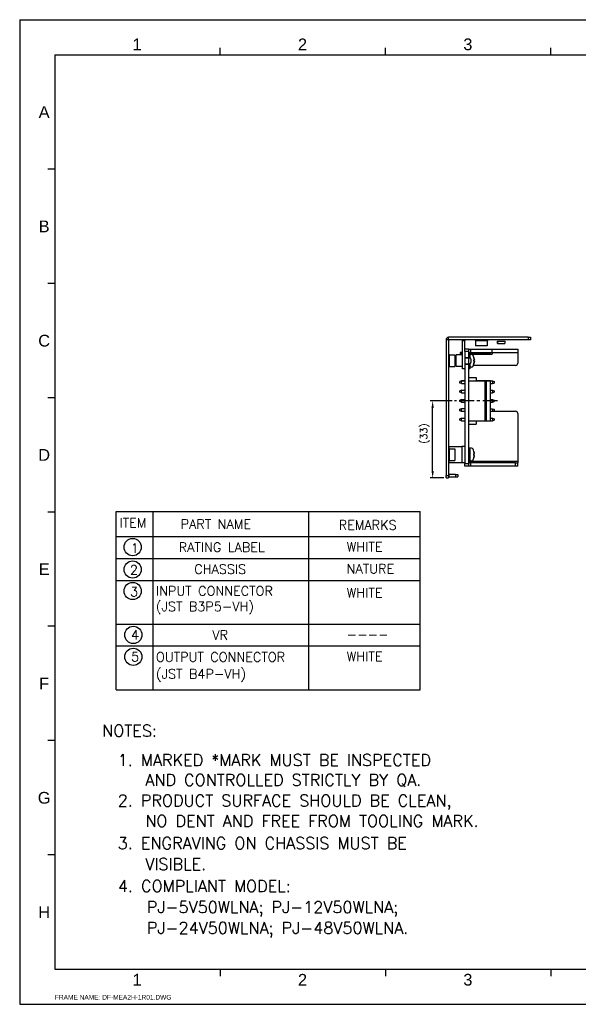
# Model space of a CAD drawing. Extents: x 210 to 804, y -840 to 420.
# Tile 1 of 50: x 210 to 448, y -840 to -420. Entities that reach past the tile are written whole.
import ezdxf
from ezdxf.enums import TextEntityAlignment as Align

# ---------------------------------------------------------------- set-up
doc = ezdxf.new("R2010")
doc.units = 0
doc.header["$LTSCALE"] = 0.5
doc.linetypes.add('CENTER', pattern=[2, 1.25, -0.25, 0.25, -0.25])
doc.layers.get('0').update_dxf_attribs({"linetype": 'CONTINUOUS'})
doc.layers.get('Defpoints').update_dxf_attribs({"linetype": 'CONTINUOUS'})
for name, color, linetype in [('02___PRT_ALL_AXES', 7, 'CONTINUOUS'), ('3', 3, 'CONTINUOUS'), ('c', 4, 'CENTER'), ('DIM', 7, 'CONTINUOUS'), ('PAPER', 7, 'CONTINUOUS')]:
    doc.layers.add(name, color=color, linetype=linetype)
doc.styles.add('ARIAL', font='ARIAL.TTF')
doc.styles.add('SIMPLEX', font='SIMPLEX.shx')
doc.dimstyles.new('STANDARD$0', dxfattribs={"dimtxt": 3, "dimasz": 3, "dimexe": 1, "dimexo": 1, "dimgap": 1, "dimtad": 1, "dimdec": 1, "dimzin": 0, "dimdsep": 46, "dimtxsty": 'STANDARD', "dimcen": -0.5, "dimclrd": 2, "dimclre": 2, "dimclrt": 2, "dimadec": 1, "dimazin": 0, "dimtfac": 1, "dimtdec": 1, "dimtmove": 0, "dimatfit": 3, "dimfxl": 1, "dimtolj": 1, "dimtzin": 0, "dimarcsym": 0})

# ---------------------------------------------------------------- blocks, each defined once
blk = doc.blocks.new('A2')
at = {"layer": 'PAPER', "color": 4}
for p, q in [((210, 420), (804, 420)), ((210, 420), (210, 0)), ((210, 0), (804, 0))]:
    blk.add_line(p, q, dxfattribs=at)
at = {"layer": 'PAPER', "color": 2}
for p, q in [((295.5, 405), (295.5, 408)), ((366, 405), (366, 408)), ((436.5, 405), (436.5, 408)), ((225, 356.25), (222, 356.25)), ((225, 307.5), (222, 307.5)), ((225, 258.75), (222, 258.75)), ((225, 210), (222, 210)), ((225, 161.25), (222, 161.25)), ((225, 112.5), (222, 112.5)), ((225, 63.75), (222, 63.75)), ((295.5, 15), (295.5, 12)), ((366, 15), (366, 12)), ((436.5, 15), (436.5, 12))]:
    blk.add_line(p, q, dxfattribs=at)
at = {"layer": 'PAPER', "color": 3}
for p, q in [((225, 405), (789, 405)), ((225, 405), (225, 15)), ((225, 15), (789, 15))]:
    blk.add_line(p, q, dxfattribs=at)
at = {"style": 'ARIAL'}
for tag, height, p in [('TITLE', 4.5, (749.84, 40.88)), ('XXXXXXXXXX', 4, (749.84, 24.46))]:
    blk.add_attdef(tag, text='', height=height, dxfattribs=at).set_placement(p, align=Align.CENTER)
for tag, p, height in [('V', (625.66, 30.86), 2), ('00', (779.83, 20.28), 4), ('--', (612.88, 16.26), 2.5), ('mm', (631.88, 16.46), 2.5), ('ADP-XX', (656.66, 16.15), 2.5), ('2_____2', (724.26, 16.66), 2.5), ("XX/XX'XX", (760.13, 16.14), 2.5)]:
    blk.add_attdef(tag, p, '', height=height, dxfattribs=at)
at = {"layer": 'PAPER', "color": 1, "style": 'ARIAL'}
for s, p in [('1', (260.06, 409.5)), ('2', (330.56, 409.5)), ('3', (401.06, 409.5)), ('A', (220.42, 380.59)), ('B', (220.42, 331.84)), ('C', (220.42, 283.09)), ('D', (220.42, 234.34)), ('E', (220.42, 185.59)), ('F', (220.42, 136.84)), ('G', (220.42, 88.09)), ('H', (220.42, 39.34)), ('1', (260.06, 10.5)), ('2', (330.56, 10.5)), ('3', (401.06, 10.5))]:
    blk.add_text(s, height=5, dxfattribs=at).set_placement(p, align=Align.MIDDLE)
at = {"layer": 'PAPER', "style": 'ARIAL'}
blk.add_text('FRAME NAME: DF-MEA2H-1R01.DWG', height=2, dxfattribs=at).set_placement((225, 2))
blk = doc.blocks.new('*D132')
at = {"layer": 'Defpoints', "color": 0}
for p in [(386.05, -582.59), (395.38, -582.59), (391.75, -615.49)]:
    blk.add_point(p, dxfattribs=at)
at = {"layer": 'DIM', "lineweight": -2}
for p, q in [((394.38, -582.59), (385.05, -582.59)), ((386.05, -612.49), (386.05, -585.59)), ((390.75, -615.49), (385.05, -615.49))]:
    blk.add_line(p, q, dxfattribs=at)
at = {"layer": 'DIM'}
for points in [[(385.55, -585.59), (386.55, -585.59), (386.05, -582.59)], [(385.55, -612.49), (386.55, -612.49), (386.05, -615.49)]]:
    blk.add_solid(points, dxfattribs=at)
at = {"layer": 'DIM', "insert": (382.76, -596.54), "char_height": 3, "attachment_point": 5, "rotation": 90, "style": 'SIMPLEX'}
blk.add_mtext('\\A1;(33)', dxfattribs=at)

msp = doc.modelspace()

# ---------------------------------------------------------------- linework, layer by layer
at = {"color": 7, "linetype": 'Continuous'}
for p, q in [((391.75, -556.49), (391.75, -614.49)), ((392.75, -556.49), (391.75, -556.49)), ((426.75, -555.49), (392.75, -555.49)), ((392.75, -556.49), (392.75, -555.49)), ((426.75, -556.49), (392.75, -556.49)), ((392.75, -556.49), (392.75, -614.49)), ((398.75, -564.24), (398.75, -556.79)), ((398.75, -556.79), (399.75, -556.79)), ((399.75, -560.49), (399.75, -556.79)), ((413.75, -556.99), (413.75, -557.09)), ((413.75, -557.09), (413.75, -558.09)), ((413.75, -557.09), (416.75, -557.09)), ((413.75, -558.09), (413.75, -557.09)), ((413.75, -558.09), (416.75, -558.09)), ((416.75, -557.09), (416.75, -556.99)), ((416.75, -557.09), (416.75, -558.09)), ((426.75, -555.49), (427.75, -555.49)), ((426.75, -555.49), (426.75, -556.49)), ((427.75, -556.49), (426.75, -556.49)), ((427.75, -555.49), (427.75, -556.49)), ((427.75, -555.49), (427.75, -556.49)), ((399.75, -561.49), (399.75, -560.49)), ((401.35, -560.49), (399.75, -560.49)), ((399.75, -561.49), (399.75, -564.04)), ((401.35, -561.49), (399.75, -561.49)), ((401.35, -560.49), (401.35, -561.49)), ((401.35, -560.49), (402.35, -560.49)), ((401.35, -561.49), (401.35, -609.49)), ((401.35, -561.99), (411.35, -561.99)), ((401.35, -562.69), (411.35, -562.69)), ((402.35, -561.99), (401.85, -561.99)), ((402.65, -562.75), (401.85, -562.69)), ((402.65, -562.75), (401.85, -562.69)), ((402.65, -562.75), (401.85, -562.69)), ((402.65, -562.75), (401.85, -562.69)), ((402.35, -560.49), (411.35, -560.49)), ((402.35, -561.99), (402.35, -560.49)), ((411.35, -560.49), (422.35, -560.49)), ((411.35, -560.49), (422.35, -560.49)), ((411.35, -561.99), (411.35, -560.49)), ((411.35, -561.99), (411.35, -562.69)), ((411.35, -561.99), (422.35, -561.99)), ((422.35, -560.49), (422.35, -561.99)), ((422.35, -561.99), (422.35, -566.49)), ((398.75, -568.99), (398.75, -564.24)), ((399.75, -564.04), (399.75, -609.49)), ((399.75, -564.04), (401.35, -564.04)), ((399.75, -564.24), (401.85, -564.24)), ((399.75, -566.74), (401.85, -566.74)), ((399.75, -566.94), (401.35, -566.94)), ((400.91, -564.07), (401.85, -564.07)), ((400.91, -564.07), (401.85, -564.07)), ((400.91, -564.07), (401.85, -564.07)), ((400.91, -564.07), (401.85, -564.07)), ((400.91, -566.91), (401.85, -566.91)), ((400.91, -566.91), (401.85, -566.91)), ((400.91, -566.91), (401.85, -566.91)), ((400.91, -566.91), (401.85, -566.91)), ((401.35, -564.24), (401.35, -564.04)), ((401.35, -566.94), (401.35, -566.74)), ((401.85, -564.24), (401.85, -564.07)), ((401.85, -566.74), (401.85, -568.99)), ((401.85, -566.91), (401.85, -566.74)), ((402.35, -564.74), (402.35, -566.24)), ((403.83, -565.25), (403.6, -565.25)), ((403.6, -565.25), (403.83, -565.25)), ((403.83, -565.25), (403.6, -565.25)), ((403.6, -565.25), (403.83, -565.25)), ((403.6, -565.73), (403.83, -565.73)), ((403.83, -565.73), (403.6, -565.73)), ((403.6, -565.73), (403.83, -565.73)), ((403.83, -565.73), (403.6, -565.73)), ((399.75, -568.99), (398.75, -568.99)), ((399.75, -568.99), (398.75, -568.99)), ((401.85, -568.99), (401.35, -568.99)), ((401.85, -568.99), (401.35, -568.99)), ((402.65, -568.23), (401.85, -568.28)), ((402.65, -568.23), (401.85, -568.28)), ((402.65, -568.23), (401.85, -568.28)), ((402.65, -568.23), (401.85, -568.28)), ((421.35, -567.49), (403.4, -567.49)), ((398.36, -574.06), (397.65, -574.32)), ((398.37, -574.1), (397.65, -574.36)), ((397.65, -574.36), (397.65, -574.32)), ((397.65, -574.98), (397.65, -574.36)), ((398.37, -575.24), (397.65, -574.98)), ((398.37, -574.06), (398.36, -574.06)), ((399.75, -574.06), (398.37, -574.06)), ((398.37, -574.1), (398.37, -574.06)), ((398.37, -574.1), (399.75, -574.1)), ((398.37, -575.24), (398.37, -574.1)), ((398.37, -575.24), (399.75, -575.24)), ((401.35, -572.65), (404.55, -572.65)), ((401.35, -572.69), (404.55, -572.69)), ((401.35, -574.09), (408.47, -574.09)), ((404.55, -572.65), (404.55, -572.69)), ((404.55, -572.69), (404.55, -574.09)), ((409.77, -574.05), (404.55, -574.05)), ((404.55, -574.06), (411.53, -574.06)), ((408.47, -591.09), (408.47, -574.09)), ((408.47, -574.09), (409.05, -574.09)), ((409.05, -574.09), (410.75, -574.09)), ((409.05, -591.09), (409.05, -574.09)), ((410.75, -574.05), (409.77, -574.05)), ((410.75, -591.09), (410.75, -574.09)), ((410.75, -574.1), (411.53, -574.1)), ((410.75, -575.24), (411.53, -575.24)), ((411.53, -574.06), (411.54, -574.06)), ((411.53, -574.06), (411.53, -574.1)), ((411.53, -574.1), (412.25, -574.36)), ((411.53, -574.1), (411.53, -575.24)), ((411.53, -575.24), (412.25, -574.98)), ((411.54, -574.06), (412.25, -574.32)), ((412.25, -574.32), (412.25, -574.36)), ((412.25, -574.36), (412.25, -574.98)), ((398.37, -578.02), (397.65, -578.28)), ((397.65, -578.9), (397.65, -578.28)), ((398.37, -579.16), (397.65, -578.9)), ((398.37, -578.02), (399.75, -578.02)), ((398.37, -579.16), (398.37, -578.02)), ((398.37, -579.16), (399.75, -579.16)), ((410.75, -578.02), (411.53, -578.02)), ((410.75, -579.16), (411.53, -579.16)), ((411.53, -578.02), (412.25, -578.28)), ((411.53, -578.02), (411.53, -579.16)), ((411.53, -579.16), (412.25, -578.9)), ((412.25, -578.28), (412.25, -578.9)), ((398.36, -581.98), (397.65, -582.24)), ((398.37, -582.02), (397.65, -582.28)), ((397.65, -582.28), (397.65, -582.24)), ((397.65, -582.9), (397.65, -582.28)), ((398.37, -583.16), (397.65, -582.9)), ((398.37, -581.98), (398.36, -581.98)), ((398.37, -581.98), (399.75, -581.98)), ((398.37, -582.02), (398.37, -581.98)), ((398.37, -582.02), (399.75, -582.02)), ((398.37, -583.16), (398.37, -582.02)), ((398.37, -583.16), (399.75, -583.16)), ((410.75, -581.98), (411.53, -581.98)), ((410.75, -582.02), (411.53, -582.02)), ((410.75, -583.16), (411.53, -583.16)), ((411.53, -581.98), (411.54, -581.98)), ((411.53, -581.98), (411.53, -582.02)), ((411.53, -582.02), (412.25, -582.28)), ((411.53, -582.02), (411.53, -583.16)), ((411.53, -583.16), (412.25, -582.9)), ((411.54, -581.98), (412.25, -582.24)), ((412.25, -582.24), (412.25, -582.28)), ((412.25, -582.28), (412.25, -582.9)), ((398.37, -585.94), (397.65, -586.2)), ((397.65, -586.82), (397.65, -586.2)), ((398.37, -587.08), (397.65, -586.82)), ((399.75, -585.94), (398.37, -585.94)), ((398.37, -587.08), (398.37, -585.94)), ((399.75, -587.08), (398.37, -587.08)), ((410.75, -585.94), (411.53, -585.94)), ((410.75, -586.99), (421.35, -586.99)), ((411.53, -585.94), (412.25, -586.2)), ((411.53, -585.94), (411.53, -586.99)), ((411.78, -586.99), (412.25, -586.82)), ((412.25, -586.2), (412.25, -586.82)), ((422.35, -587.99), (422.35, -608.49)), ((398.37, -589.94), (397.65, -590.2)), ((397.65, -590.82), (397.65, -590.2)), ((398.37, -591.08), (397.65, -590.82)), ((398.37, -589.94), (399.75, -589.94)), ((398.37, -591.08), (398.37, -589.94)), ((398.37, -591.08), (399.75, -591.08)), ((401.35, -591.09), (408.47, -591.09)), ((404.55, -591.09), (404.55, -592.49)), ((408.47, -591.09), (409.05, -591.09)), ((409.05, -591.09), (410.75, -591.09)), ((410.75, -589.94), (411.53, -589.94)), ((410.75, -591.08), (411.53, -591.08)), ((411.53, -589.94), (412.25, -590.2)), ((411.53, -589.94), (411.53, -591.08)), ((411.53, -591.08), (412.25, -590.82)), ((412.25, -590.2), (412.25, -590.82)), ((401.35, -592.49), (404.55, -592.49)), ((393.05, -601.99), (392.75, -601.99)), ((393.05, -601.99), (398.45, -601.99)), ((393.05, -602.87), (393.05, -601.99)), ((398.75, -601.99), (398.45, -601.99)), ((398.45, -601.99), (398.45, -608.99)), ((399.75, -601.99), (398.75, -601.99)), ((402.65, -602.75), (401.85, -602.69)), ((402.65, -602.75), (401.85, -602.69)), ((402.65, -602.75), (401.85, -602.69)), ((402.65, -602.75), (401.85, -602.69)), ((393.05, -608.99), (392.75, -608.99)), ((393.05, -608.99), (393.05, -608.1)), ((398.45, -608.99), (393.05, -608.99)), ((398.75, -608.99), (398.45, -608.99)), ((399.75, -608.99), (398.75, -608.99)), ((422.35, -608.49), (401.35, -608.49)), ((421.35, -608.99), (401.35, -608.99)), ((402.65, -608.23), (401.85, -608.28)), ((402.65, -608.23), (401.85, -608.28)), ((402.65, -608.23), (401.85, -608.28)), ((402.65, -608.23), (401.85, -608.28)), ((401.85, -608.99), (402.35, -608.99)), ((402.35, -610.49), (402.35, -608.99)), ((403.83, -605.25), (403.6, -605.25)), ((403.6, -605.25), (403.83, -605.25)), ((403.83, -605.25), (403.6, -605.25)), ((403.6, -605.25), (403.83, -605.25)), ((403.6, -605.73), (403.83, -605.73)), ((403.83, -605.73), (403.6, -605.73)), ((403.6, -605.73), (403.83, -605.73)), ((403.83, -605.73), (403.6, -605.73)), ((421.35, -608.99), (422.22, -608.99)), ((421.35, -610.49), (421.35, -608.99)), ((422.35, -608.99), (422.22, -608.99)), ((422.35, -608.99), (422.22, -608.99)), ((422.35, -608.49), (422.35, -608.99)), ((422.35, -610.49), (422.35, -608.99)), ((399.75, -610.49), (399.75, -609.49)), ((401.35, -609.49), (399.75, -609.49)), ((401.35, -610.49), (399.75, -610.49)), ((401.35, -609.49), (401.35, -610.49)), ((421.35, -610.49), (401.35, -610.49)), ((402.35, -610.49), (401.85, -610.49)), ((422.35, -610.49), (421.35, -610.49)), ((391.75, -615.49), (391.75, -614.49)), ((391.75, -614.49), (392.75, -614.49)), ((391.75, -615.49), (392.75, -615.49)), ((392.75, -614.49), (392.75, -615.49)), ((392.75, -614.99), (396.75, -614.99)), ((393.05, -614.99), (393.05, -613.99)), ((395.75, -613.99), (393.05, -613.99)), ((395.75, -613.99), (395.75, -614.99)), ((395.75, -613.99), (396.75, -613.99)), ((396.75, -613.99), (396.75, -614.99)), ((396.75, -613.99), (396.75, -614.99))]:
    msp.add_line(p, q, dxfattribs=at)
for points in [[(401.85, -562.69), (401.85, -562.75), (401.85, -562.91), (401.85, -563.16), (401.85, -563.51), (401.85, -563.93), (401.85, -564.24)], [(401.85, -564.24), (401.85, -563.94), (401.85, -563.51), (401.85, -563.17), (401.85, -562.91), (401.85, -562.75), (401.85, -562.69)], [(401.85, -564.07), (401.85, -564.09), (401.85, -564.17), (401.85, -564.24)], [(401.85, -568.28), (401.85, -568.23), (401.85, -568.07), (401.85, -567.82), (401.85, -567.46), (401.85, -567.04), (401.85, -566.74)], [(403.61, -564.14), (403.6, -564.14), (403.6, -564.14), (403.6, -564.15)], [(403.6, -564.15), (403.6, -564.14), (403.6, -564.14), (403.61, -564.14)], [(403.61, -564.14), (403.6, -564.14), (403.6, -564.14), (403.6, -564.15)], [(403.6, -564.15), (403.6, -564.14), (403.6, -564.14), (403.61, -564.14)], [(403.6, -564.15), (403.67, -564.42), (403.72, -564.65), (403.76, -564.84), (403.78, -564.92), (403.8, -565.05), (403.82, -565.16), (403.83, -565.25)], [(403.83, -565.25), (403.82, -565.16), (403.8, -565.05), (403.78, -564.92), (403.76, -564.84), (403.72, -564.65), (403.67, -564.42), (403.6, -564.15)], [(403.6, -564.15), (403.67, -564.42), (403.72, -564.65), (403.76, -564.84), (403.78, -564.92), (403.8, -565.05), (403.82, -565.16), (403.83, -565.25)], [(403.83, -565.25), (403.82, -565.16), (403.8, -565.05), (403.78, -564.92), (403.76, -564.84), (403.72, -564.65), (403.67, -564.42), (403.6, -564.15)], [(403.61, -565.49), (403.6, -565.41), (403.6, -565.33), (403.6, -565.25)], [(403.6, -565.25), (403.6, -565.41), (403.6, -565.57), (403.6, -565.73)], [(403.61, -565.49), (403.6, -565.41), (403.6, -565.33), (403.6, -565.25)], [(403.6, -565.25), (403.6, -565.41), (403.6, -565.57), (403.6, -565.73)], [(403.6, -565.73), (403.6, -565.65), (403.6, -565.57), (403.61, -565.49)], [(403.6, -565.73), (403.6, -565.65), (403.6, -565.57), (403.61, -565.49)], [(403.83, -565.73), (403.82, -565.82), (403.8, -565.93), (403.78, -566.06), (403.76, -566.14), (403.72, -566.33), (403.67, -566.55), (403.6, -566.83)], [(403.6, -566.83), (403.67, -566.55), (403.72, -566.33), (403.76, -566.14), (403.78, -566.06), (403.8, -565.93), (403.82, -565.82), (403.83, -565.73)], [(403.83, -565.73), (403.82, -565.82), (403.8, -565.93), (403.78, -566.06), (403.76, -566.14), (403.72, -566.33), (403.67, -566.55), (403.6, -566.83)], [(403.6, -566.83), (403.67, -566.55), (403.72, -566.33), (403.76, -566.14), (403.78, -566.06), (403.8, -565.93), (403.82, -565.82), (403.83, -565.73)], [(403.61, -566.83), (403.6, -566.83), (403.6, -566.83), (403.6, -566.83)], [(403.6, -566.83), (403.6, -566.83), (403.6, -566.83), (403.61, -566.83)], [(403.61, -566.83), (403.6, -566.83), (403.6, -566.83), (403.6, -566.83)], [(403.6, -566.83), (403.6, -566.83), (403.6, -566.83), (403.61, -566.83)], [(401.85, -602.69), (401.85, -602.75), (401.85, -602.91), (401.85, -603.16), (401.85, -603.51), (401.85, -603.93), (401.85, -604.41), (401.85, -604.94), (401.85, -605.49)], [(401.85, -605.49), (401.85, -604.95), (401.85, -604.42), (401.85, -603.94), (401.85, -603.51), (401.85, -603.17), (401.85, -602.91), (401.85, -602.75), (401.85, -602.69)], [(401.85, -602.69), (401.85, -602.75), (401.85, -602.91), (401.85, -603.16), (401.85, -603.51), (401.85, -603.93), (401.85, -604.41), (401.85, -604.94), (401.85, -605.49)], [(401.85, -605.49), (401.85, -604.95), (401.85, -604.42), (401.85, -603.94), (401.85, -603.51), (401.85, -603.17), (401.85, -602.91), (401.85, -602.75), (401.85, -602.69)], [(403.61, -604.14), (403.6, -604.14), (403.6, -604.14), (403.6, -604.15)], [(403.6, -604.15), (403.6, -604.14), (403.6, -604.14), (403.61, -604.14)], [(403.61, -604.14), (403.6, -604.14), (403.6, -604.14), (403.6, -604.15)], [(403.6, -604.15), (403.6, -604.14), (403.6, -604.14), (403.61, -604.14)], [(403.6, -604.15), (403.67, -604.42), (403.72, -604.65), (403.76, -604.84), (403.78, -604.92), (403.8, -605.05), (403.82, -605.16), (403.83, -605.25)], [(403.83, -605.25), (403.82, -605.16), (403.8, -605.05), (403.78, -604.92), (403.76, -604.84), (403.72, -604.65), (403.67, -604.42), (403.6, -604.15)], [(403.6, -604.15), (403.67, -604.42), (403.72, -604.65), (403.76, -604.84), (403.78, -604.92), (403.8, -605.05), (403.82, -605.16), (403.83, -605.25)], [(403.83, -605.25), (403.82, -605.16), (403.8, -605.05), (403.78, -604.92), (403.76, -604.84), (403.72, -604.65), (403.67, -604.42), (403.6, -604.15)], [(401.85, -605.49), (401.85, -606.03), (401.85, -606.55), (401.85, -607.03), (401.85, -607.46), (401.85, -607.81), (401.85, -608.07), (401.85, -608.23), (401.85, -608.28)], [(401.85, -608.28), (401.85, -608.23), (401.85, -608.07), (401.85, -607.82), (401.85, -607.46), (401.85, -607.04), (401.85, -606.56), (401.85, -606.04), (401.85, -605.49)], [(401.85, -605.49), (401.85, -606.03), (401.85, -606.55), (401.85, -607.03), (401.85, -607.46), (401.85, -607.81), (401.85, -608.07), (401.85, -608.23), (401.85, -608.28)], [(401.85, -608.28), (401.85, -608.23), (401.85, -608.07), (401.85, -607.82), (401.85, -607.46), (401.85, -607.04), (401.85, -606.56), (401.85, -606.04), (401.85, -605.49)], [(403.61, -605.49), (403.6, -605.41), (403.6, -605.33), (403.6, -605.25)], [(403.6, -605.25), (403.6, -605.41), (403.6, -605.57), (403.6, -605.73)], [(403.61, -605.49), (403.6, -605.41), (403.6, -605.33), (403.6, -605.25)], [(403.6, -605.25), (403.6, -605.41), (403.6, -605.57), (403.6, -605.73)], [(403.6, -605.73), (403.6, -605.65), (403.6, -605.57), (403.61, -605.49)], [(403.6, -605.73), (403.6, -605.65), (403.6, -605.57), (403.61, -605.49)], [(403.83, -605.73), (403.82, -605.82), (403.8, -605.93), (403.78, -606.06), (403.76, -606.14), (403.72, -606.33), (403.67, -606.55), (403.6, -606.83)], [(403.6, -606.83), (403.67, -606.55), (403.72, -606.33), (403.76, -606.14), (403.78, -606.06), (403.8, -605.93), (403.82, -605.82), (403.83, -605.73)], [(403.83, -605.73), (403.82, -605.82), (403.8, -605.93), (403.78, -606.06), (403.76, -606.14), (403.72, -606.33), (403.67, -606.55), (403.6, -606.83)], [(403.6, -606.83), (403.67, -606.55), (403.72, -606.33), (403.76, -606.14), (403.78, -606.06), (403.8, -605.93), (403.82, -605.82), (403.83, -605.73)], [(403.61, -606.83), (403.6, -606.83), (403.6, -606.83), (403.6, -606.83)], [(403.6, -606.83), (403.6, -606.83), (403.6, -606.83), (403.61, -606.83)], [(403.61, -606.83), (403.6, -606.83), (403.6, -606.83), (403.6, -606.83)], [(403.6, -606.83), (403.6, -606.83), (403.6, -606.83), (403.61, -606.83)]]:
    msp.add_lwpolyline(points, dxfattribs=at)
for centre, radius, start, end in [((392.75, -556.49), 1, 90, 180), ((400.05, -556.79), 1.3, 168.1324, 180), ((400.05, -556.79), 0.3, 90, 180), ((402.6, -563.51), 0.762, 19.5443, 87.2522), ((402.6, -563.51), 0.762, 19.5443, 87.2522), ((402.6, -563.51), 0.762, 19.5443, 87.2522), ((402.6, -563.51), 0.762, 19.5443, 87.2522), ((402.6, -563.51), 0.762, 20.9128, 85.9501), ((402.6, -563.51), 0.762, 20.9123, 85.9501), ((402.6, -563.51), 0.762, 20.9128, 85.9501), ((402.6, -563.51), 0.762, 20.9123, 85.9501), ((401.85, -564.74), 0.5, 0, 90), ((401.85, -566.24), 0.5, 270, 0), ((393.82, -566.87), 10.16, 15.5417, 20.9128), ((393.82, -566.87), 10.16, 15.6503, 20.9128), ((393.82, -566.87), 10.16, 15.6503, 20.9128), ((393.82, -566.87), 10.16, 15.5417, 20.9128), ((393.82, -566.87), 10.16, 15.6503, 20.9128), ((393.82, -566.87), 10.16, 15.6503, 20.9128), ((393.82, -564.11), 10.16, 339.0872, 344.4583), ((393.82, -564.11), 10.16, 339.0872, 344.4583), ((393.82, -564.11), 10.16, 339.0872, 344.3497), ((393.82, -564.11), 10.16, 339.0872, 344.3497), ((393.82, -564.11), 10.16, 339.0872, 344.3497), ((393.82, -564.11), 10.16, 339.0872, 344.3497), ((393.82, -566.87), 10.16, 15.5417, 15.6503), ((393.82, -566.87), 10.16, 15.5418, 15.6503), ((393.82, -566.87), 10.16, 15.5417, 15.6503), ((393.82, -566.87), 10.16, 15.5418, 15.6503), ((393.82, -564.11), 10.16, 344.3497, 344.4583), ((393.82, -564.11), 10.16, 344.3497, 344.4583), ((393.82, -564.11), 10.16, 344.3497, 344.4583), ((393.82, -564.11), 10.16, 344.3497, 344.4583), ((421.35, -566.49), 1, 270, 0), ((402.6, -567.47), 0.762, 272.7478, 340.4557), ((402.6, -567.47), 0.762, 272.7478, 340.4557), ((402.6, -567.47), 0.762, 272.7478, 340.4557), ((402.6, -567.47), 0.762, 272.7478, 340.4557), ((402.6, -567.47), 0.762, 274.0499, 339.0872), ((402.6, -567.47), 0.762, 274.0499, 339.0872), ((402.6, -567.47), 0.762, 274.0499, 339.0872), ((402.6, -567.47), 0.762, 274.0499, 339.0872), ((421.35, -587.99), 1, 0, 90), ((402.6, -603.51), 0.762, 19.5443, 87.2522), ((402.6, -603.51), 0.762, 19.5443, 87.2522), ((402.6, -603.51), 0.762, 19.5443, 87.2522), ((402.6, -603.51), 0.762, 19.5443, 87.2522), ((402.6, -603.51), 0.762, 20.9128, 85.9501), ((402.6, -603.51), 0.762, 20.9123, 85.9501), ((402.6, -603.51), 0.762, 20.9128, 85.9501), ((402.6, -603.51), 0.762, 20.9123, 85.9501), ((393.82, -606.87), 10.16, 15.5417, 20.9128), ((393.82, -606.87), 10.16, 15.6503, 20.9128), ((393.82, -606.87), 10.16, 15.6503, 20.9128), ((393.82, -606.87), 10.16, 15.5417, 20.9128), ((393.82, -606.87), 10.16, 15.6503, 20.9128), ((393.82, -606.87), 10.16, 15.6503, 20.9128), ((393.82, -606.87), 10.16, 15.5417, 15.6503), ((393.82, -606.87), 10.16, 15.5418, 15.6503), ((393.82, -606.87), 10.16, 15.5417, 15.6503), ((393.82, -606.87), 10.16, 15.5418, 15.6503), ((402.6, -607.47), 0.762, 272.7478, 340.4557), ((402.6, -607.47), 0.762, 272.7478, 340.4557), ((402.6, -607.47), 0.762, 272.7478, 340.4557), ((402.6, -607.47), 0.762, 272.7478, 340.4557), ((402.6, -607.47), 0.762, 274.0499, 339.0872), ((402.6, -607.47), 0.762, 274.0499, 339.0872), ((402.6, -607.47), 0.762, 274.0499, 339.0872), ((402.6, -607.47), 0.762, 274.0499, 339.0872), ((393.82, -604.11), 10.16, 339.0872, 344.4583), ((393.82, -604.11), 10.16, 339.0872, 344.4583), ((393.82, -604.11), 10.16, 339.0872, 344.3497), ((393.82, -604.11), 10.16, 339.0872, 344.3497), ((393.82, -604.11), 10.16, 339.0872, 344.3497), ((393.82, -604.11), 10.16, 339.0872, 344.3497), ((393.82, -604.11), 10.16, 344.3497, 344.4583), ((393.82, -604.11), 10.16, 344.3497, 344.4583), ((393.82, -604.11), 10.16, 344.3497, 344.4583), ((393.82, -604.11), 10.16, 344.3497, 344.4583), ((393.05, -613.69), 0.3, 180, 270), ((393.05, -613.69), 1.3, 258.1324, 259.2467)]:
    msp.add_arc(centre, radius, start, end, dxfattribs=at)
at = {"layer": '02___PRT_ALL_AXES', "color": 7, "linetype": 'Continuous'}
for p, q in [((404.25, -556.9), (403.84, -556.49)), ((404.25, -556.9), (404.25, -559.19)), ((409.25, -556.9), (409.67, -556.49)), ((409.25, -556.9), (409.25, -559.19)), ((393.17, -562.99), (392.75, -562.57)), ((397.8, -561.99), (397.8, -562.59)), ((398.3, -561.99), (397.8, -561.99)), ((398.3, -562.59), (397.8, -562.59)), ((398.75, -561.99), (398.3, -561.99)), ((398.3, -561.99), (398.3, -562.59)), ((398.75, -562.59), (398.3, -562.59)), ((409.4, -562.59), (401.35, -562.59)), ((401.9, -562.59), (401.85, -562.59)), ((401.9, -561.99), (401.9, -562.59)), ((402.35, -562.59), (401.9, -562.59)), ((401.9, -562.69), (402.35, -562.69)), ((405.25, -559.19), (404.25, -559.19)), ((406.75, -559.19), (405.25, -559.19)), ((408.25, -559.19), (406.75, -559.19)), ((409.25, -559.19), (408.25, -559.19)), ((409.4, -561.99), (409.4, -562.59)), ((410.4, -562.59), (409.4, -562.59)), ((410.4, -561.99), (410.4, -562.59)), ((393.17, -562.99), (395.45, -562.99)), ((395.45, -562.99), (395.45, -563.99)), ((395.45, -563.99), (395.45, -565.49)), ((395.45, -565.49), (395.45, -566.99)), ((395.45, -566.99), (395.45, -567.99)), ((398.75, -562.99), (396.05, -562.99)), ((396.05, -563.99), (396.05, -562.99)), ((396.05, -565.49), (396.05, -563.99)), ((396.05, -566.99), (396.05, -565.49)), ((396.05, -567.99), (396.05, -566.99)), ((393.17, -567.99), (392.75, -568.4)), ((393.17, -567.99), (395.45, -567.99)), ((398.75, -567.99), (396.05, -567.99)), ((393.17, -602.99), (392.75, -602.57)), ((393.17, -602.99), (395.45, -602.99)), ((395.45, -602.99), (395.45, -603.99)), ((395.45, -603.99), (395.45, -605.49)), ((393.17, -607.99), (392.75, -608.4)), ((393.17, -607.99), (395.45, -607.99)), ((395.45, -605.49), (395.45, -606.99)), ((395.45, -606.99), (395.45, -607.99))]:
    msp.add_line(p, q, dxfattribs=at)
for points in [[(404.25, -556.9), (404.28, -556.9), (404.86, -556.9), (406.05, -556.9), (406.75, -556.9)], [(406.75, -556.9), (407.46, -556.9), (408.64, -556.9), (409.23, -556.9), (409.25, -556.9)], [(393.17, -565.49), (393.17, -564.78), (393.17, -563.6), (393.17, -563.01), (393.17, -562.99)], [(393.17, -567.99), (393.17, -567.96), (393.17, -567.38), (393.17, -566.19), (393.17, -565.49)], [(393.17, -605.49), (393.17, -604.78), (393.17, -603.6), (393.17, -603.01), (393.17, -602.99)], [(393.17, -607.99), (393.17, -607.96), (393.17, -607.38), (393.17, -606.19), (393.17, -605.49)]]:
    msp.add_lwpolyline(points, dxfattribs=at)
msp.add_arc((401.9, -563.19), 0.5, 90, 96.3699, dxfattribs=at)
at = {"layer": '3', "color": 7}
for p, q in [((251.16, -705.82), (251.16, -629.82)), ((251.16, -629.82), (380.72, -629.82)), ((266.83, -705.82), (266.83, -629.82)), ((333.32, -705.82), (333.32, -629.82)), ((380.72, -705.82), (380.72, -629.82)), ((251.16, -640.48), (380.72, -640.48)), ((251.16, -649.82), (380.72, -649.82)), ((251.16, -659.15), (380.72, -659.15)), ((251.16, -677.82), (380.72, -677.82)), ((251.16, -687.15), (380.72, -687.15)), ((251.16, -705.82), (380.72, -705.82))]:
    msp.add_line(p, q, dxfattribs=at)
at = {"layer": 'c', "color": 7, "ltscale": 10}
msp.add_line((413.68, -582.59), (395.38, -582.59), dxfattribs=at)
at = {"layer": 'DIM', "color": 7, "ltscale": 2}
for centre in [(258.16, -644.97), (258.16, -654.53), (258.16, -663.72), (258.42, -682.43), (258.42, -691.77)]:
    msp.add_circle(centre, 3.67, dxfattribs=at)

# ---------------------------------------------------------------- block references
at = {"layer": 'DIM', "color": 7}
msp.add_blockref('A2', (0, -840), dxfattribs=at)

# ---------------------------------------------------------------- texts
at = {"layer": 'DIM', "color": 7, "style": 'SIMPLEX'}
for s, height, p in [('ITEM', 4, (252.55, -636.63)), ('1', 4, (257.32, -647.38)), ('RATING LABEL', 4, (277.8, -647.05)), ('2', 4, (256.98, -656.71)), ('CHASSIS', 4, (284.43, -656.38)), ('3', 4, (257.06, -666)), ('INPUT CONNECTOR', 4, (268.06, -665.67)), ('(JST B3P5-VH)', 4, (268.06, -672.31)), ('4', 4, (257.49, -684.39)), ('VR', 4, (292.12, -684.51)), ('5', 4, (257.49, -693.72)), ('OUTPUT CONNECTOR', 4, (268.1, -693.85)), ('(JST B4P-VH)', 4, (268.1, -701.06)), ('NOTES:', 5, (245.15, -725.83, -13.89))]:
    msp.add_text(s, height=height, dxfattribs=at).set_placement(p)
for s, height, p in [('PART NAME', 4, (278.62, -638.36)), ('REMARKS', 4, (346.01, -638.74)), ('WHITE', 4, (349.41, -648.12)), ('NATURE', 4, (349.41, -657.4)), ('WHITE', 4, (349.41, -667.63)), ('----', 4, (349.41, -685.46)), ('WHITE', 4, (349.41, -694.79)), ('1. MARKED *MARK MUST BE INSPECTED ', 5, (251.8, -739.82)), ('AND CONTROLLED STRICTLY BY QA.', 5, (263.57, -748.3)), ('2. PRODUCT SURFACE SHOULD BE CLEAN,', 5, (251.8, -757.09)), ('NO DENT AND FREE FROM TOOLING MARK.', 5, (263.57, -765.8)), ('3. ENGRAVING ON CHASSIS MUST BE', 5, (251.8, -775.27)), ('VISIBLE.', 5, (263.57, -784.21)), ('4. COMPLIANT MODEL:', 5, (251.86, -793.59)), ('PJ-5V50WLNA; PJ-12V50WLNA;', 5, (264.23, -802.53)), ('PJ-24V50WLNA; PJ-48V50WLNA.', 5, (264.23, -811.43))]:
    msp.add_text(s, height=height, dxfattribs=at).set_placement(p, align=Align.BOTTOM_LEFT)

# ---------------------------------------------------------------- dimensions: what is measured, and where the dimension line sits
at = {"layer": 'DIM', "color": 7}
dim = msp.add_linear_dim(base=(386.05, -582.59), p1=(391.75, -615.49), p2=(395.38, -582.59), angle=90, text='(33)', dimstyle='STANDARD$0', override={"dimtxsty": 'SIMPLEX', "dimcen": -2, "dimclrd": 256, "dimclre": 256, "dimclrt": 256}, dxfattribs=at)
dim.commit()
dim.dimension.update_dxf_attribs({"geometry": '*D132', "text_midpoint": (386.05, -596.54), "dimtype": 160})

doc.saveas('drawing.dxf')
